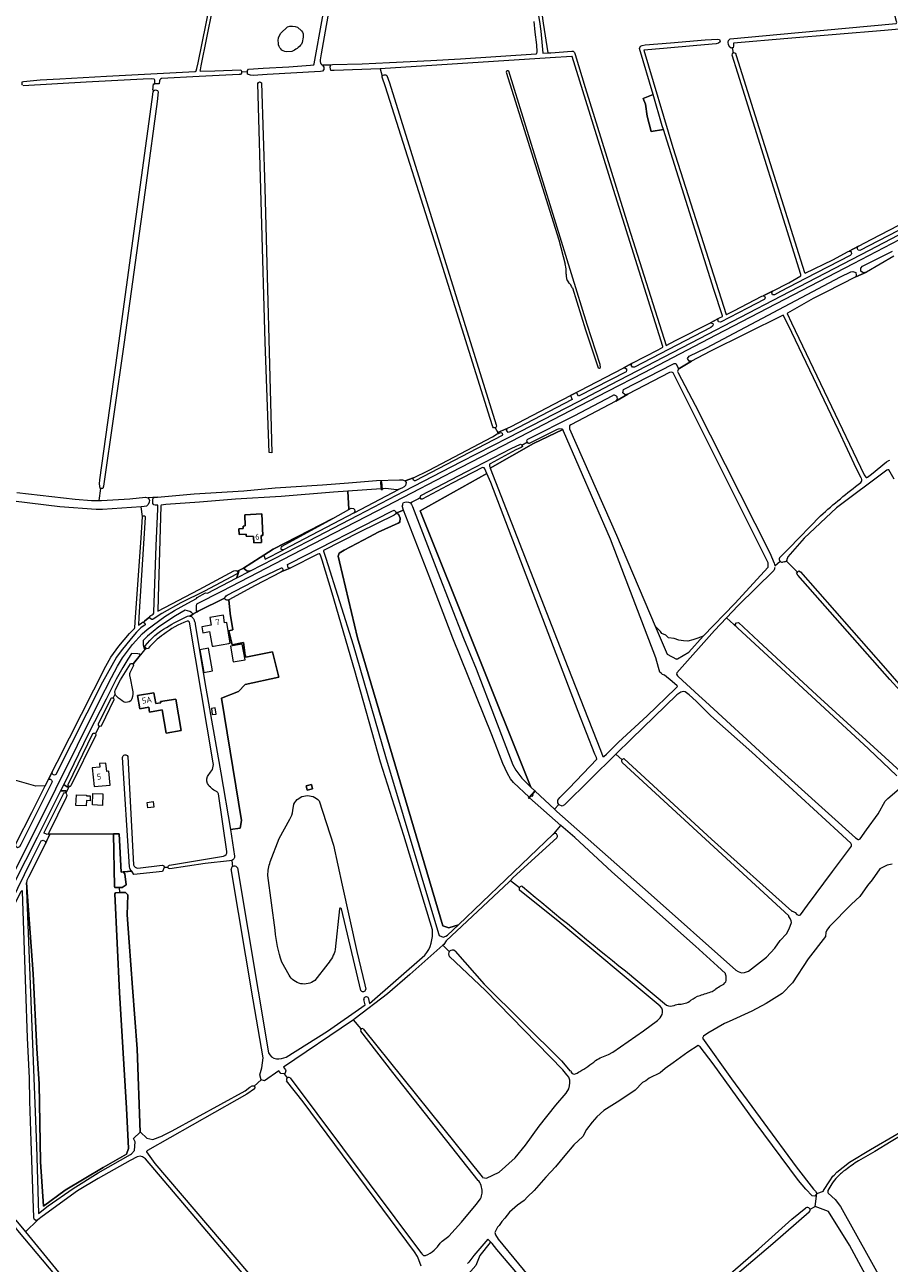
# Model space of a CAD drawing. Header units: metres. Extents: x 209813 to 223847, y 571801 to 587119.
# Tile 105 of 256: x 214136 to 214723, y 575575 to 576417. Entities that reach past the tile are written whole.
import ezdxf
from ezdxf.enums import TextEntityAlignment as Align

# ---------------------------------------------------------------- set-up
doc = ezdxf.new("R2010")
doc.units = ezdxf.units.M
for name, color, linetype, lineweight in [('B-RO-GR-GRAS-GV', 8, 'Continuous', 0), ('B-RO-GR-HOUTWAL-GV', 8, 'Continuous', 0), ('B-RO-KW-KUNSTWERK_STUW-GV', 8, 'Continuous', 0), ('B-RO-OG-BEBOUWING-GV', 8, 'Continuous', 0), ('B-RO-OG-BEBOUWING-T18', 8, 'Continuous', 0), ('B-RO-OG-TERREIN_ERF-GV', 8, 'Continuous', 0), ('B-RO-OG-WATER_GREPPEL-GV', 8, 'Continuous', 0), ('B-RO-OG-WEG-GV', 8, 'Continuous', 0), ('B-RO-VH-ONVERHARD-GV', 8, 'Continuous', 0), ('B-RO-VH-VERHARDING_BETONSTRAATSTEEN-GV', 8, 'Continuous', 0)]:
    doc.layers.add(name, color=color, linetype=linetype, lineweight=lineweight)
doc.styles.add('NLCS-ISO-M200-T18', font='txt', dxfattribs={"height": 0.36})

msp = doc.modelspace()

# ---------------------------------------------------------------- linework, layer by layer
at = {"layer": 'B-RO-GR-GRAS-GV', "flags": 128}
for points in [[(214616.72, 576401.312), (214616.133, 576401.27), (214615.21, 576401.815), (214614.114, 576403.477), (214614.055, 576405.233), (214614.127, 576406.458), (214615.288, 576407.446), (214661.849, 576411.818), (214728.247, 576417.992), (214728.449, 576418.127), (214728.536, 576418.753), (214728.5, 576419.239), (214727.16, 576423.51), (214676.66, 576584.386), (214672.481, 576597.86), (214672.4, 576599.079), (214673.482, 576600.098), (214674.675, 576599.587)], [(214352.46, 576483.512), (214337.472, 576397.246), (214336.766, 576393.276), (214336.766, 576392.096), (214337.033, 576391.09), (214337.315, 576390.506), (214337.434, 576390.321), (214337.914, 576389.897), (214343.889, 576389.878), (214345.097, 576389.971), (214365.337, 576390.468), (214383.927, 576391.341), (214411.876, 576392.903), (214432.051, 576393.971), (214483.45, 576397.314), (214484.035, 576397.635), (214484.285, 576398.757), (214484.043, 576403.517), (214482.884, 576412.048), (214482.208, 576419.373)], [(214287.308, 576385.957), (214288.022, 576386.882), (214298.063, 576387.476), (214315.519, 576388.481), (214330.1, 576389.61), (214332.094, 576389.854), (214332.337, 576389.945), (214332.681, 576390.596), (214344.036, 576453.42)], [(214134.427, 576375.934), (214134.117, 576376.321), (214134.081, 576377.344), (214134.291, 576378.185), (214135.166, 576378.526), (214146.356, 576379.629), (214159.8, 576380.256), (214191.542, 576382.061), (214251.772, 576385.335), (214252.408, 576385.885), (214252.904, 576387.321), (214253.74, 576391.279), (214264.489, 576443.891)], [(214267.093, 576446.426), (214255.667, 576389.187), (214255.051, 576386.35), (214254.962, 576385.674), (214255.477, 576385.598), (214265.061, 576385.773), (214282.688, 576386.538), (214283.226, 576385.515), (214283.215, 576385.124), (214287.308, 576385.325)], [(214309.921, 576411.417), (214314.447, 576415.699)], [(214321.34, 576415.443), (214324.114, 576413.012)], [(214730.143, 576414.024), (214720.219, 576413.16), (214654.558, 576407.84), (214617.676, 576404.687), (214617.651, 576404.393), (214617.651, 576402.796), (214617.326, 576401.355), (214616.72, 576401.312), (214617.464, 576398.038), (214617.589, 576398.191), (214618.941, 576397.692), (214619.471, 576396.234), (214663.08, 576257.294), (214665.972, 576248.713), (214666.372, 576248.153), (214685.067, 576257.366), (214695.473, 576263.05), (214696.131, 576263.255), (214702.635, 576266.525), (214711.71, 576271.266), (214765.802, 576299.349)], [(214491.736, 576397.962), (214493.39, 576398.075), (214507.722, 576399.218), (214508.639, 576399.108), (214509.615, 576398.327), (214510.111, 576396.779), (214516.727, 576374.477), (214546.328, 576279.721), (214571.843, 576198.997), (214578.176, 576202.392), (214601.94, 576214.531), (214608.097, 576217.745), (214610.168, 576218.838), (214610.216, 576219.155), (214604.356, 576237.046), (214570.033, 576345.778), (214561.761, 576344.539), (214559.036, 576354.956), (214557.733, 576363.095), (214556.278, 576366.931), (214562.97, 576369.719), (214553.827, 576400.986), (214554.422, 576402.44), (214555.607, 576403.064), (214557.629, 576403.346), (214574.867, 576404.74), (214598.372, 576406.93), (214606.899, 576407.328), (214608.085, 576407.011), (214608.489, 576405.497), (214607.486, 576404.577), (214605.764, 576404.172), (214592.62, 576402.992), (214569.965, 576401.035), (214556.599, 576399.768), (214576.311, 576333.709), (214612.529, 576220.167), (214612.858, 576220.196), (214617.761, 576222.64), (214636.931, 576232.544), (214637.668, 576232.734), (214644.131, 576235.958), (214655.119, 576241.696), (214663.284, 576246.472), (214663.466, 576246.683), (214663.42, 576247.38), (214620.464, 576384.281), (214616.764, 576396.396), (214616.853, 576397.291), (214617.464, 576398.038)], [(214317.476, 576399.028), (214313.688, 576398.733)], [(214283.215, 576385.124), (214283.19, 576384.268), (214282.604, 576383.366), (214281.671, 576383.171), (214254.581, 576381.826), (214228.888, 576380.469), (214228.087, 576380.157), (214227.659, 576379.568), (214227.454, 576378.964), (214227.354, 576377.01), (214224.3, 576377.01)], [(214337.914, 576389.897), (214338.228, 576389.62), (214339.289, 576388.382), (214339.119, 576386.73), (214338.28, 576385.61), (214337.001, 576385.384), (214300.72, 576383.335), (214291.087, 576382.707), (214289.262, 576382.786), (214287.308, 576383.454), (214287.308, 576385.957)], [(214377.523, 576387.09), (214346.158, 576386.043), (214344.045, 576386.001), (214343.659, 576386.967), (214343.508, 576388.498), (214343.889, 576389.878)], [(214130.656, 576099.198), (214170.228, 576094.548), (214181.404, 576093.724), (214186.503, 576093.691), (214187.54, 576101.858), (214187.154, 576101.877), (214186.742, 576104.948), (214187.052, 576107.69), (214197.757, 576185.631), (214222.54, 576366.327), (214223.247, 576371.558), (214223.835, 576372.44), (214223.06, 576372.532), (214223.332, 576376.931), (214224.3, 576377.01), (214224.354, 576379.37), (214224.125, 576379.982), (214223.808, 576380.109), (214221.897, 576380.344), (214216.467, 576380.123), (214177.771, 576377.976), (214134.783, 576375.488)], [(214296.785, 576377.553), (214299.167, 576306.084), (214303.957, 576126.047), (214301.955, 576126.403), (214299.429, 576201.33), (214294.437, 576377.203)], [(214455.621, 576143.137), (214455.304, 576143.04), (214454.513, 576143.084), (214453.946, 576143.765), (214452.162, 576149.443), (214419.022, 576255.639), (214381.05, 576374.89), (214378.817, 576381.44), (214378.946, 576382.121)], [(214223.835, 576372.44), (214224.876, 576372.798), (214226.128, 576372.478), (214226.688, 576371.417), (214225.904, 576364.849), (214218.559, 576309.591), (214203.424, 576201.327), (214189.517, 576103.439), (214188.939, 576101.787), (214187.54, 576101.858)], [(214726.509, 576259.682), (214707.929, 576248.966), (214700.671, 576245.658), (214680.422, 576235.379), (214671.831, 576230.951), (214654.349, 576221.09), (214654.161, 576220.852), (214656.97, 576214.488), (214706.322, 576111.206), (214707.489, 576109.609), (214707.85, 576109.353), (214708.142, 576109.28), (214708.666, 576109.504), (214711.303, 576111.456), (214721.682, 576119.916), (214723.169, 576120.922), (214723.966, 576121.167)], [(214704.627, 576108.63), (214704.331, 576109.017), (214701.125, 576115.267), (214689.064, 576141.366), (214657.147, 576207.946), (214651.647, 576219.454), (214651.34, 576219.58), (214651.017, 576219.539), (214601.622, 576194.946), (214589.15, 576188.487), (214580.045, 576183.007)], [(214597.057, 576001.489), (214618.487, 576023.525), (214641.068, 576048.236), (214641.248, 576048.865), (214641.163, 576051.213), (214577.048, 576179.612), (214576.715, 576180.361), (214575.636, 576180.847), (214574.021, 576180.591), (214545.71, 576165.897), (214537.655, 576161.294), (214507.158, 576145.143), (214506.254, 576144.453), (214506.066, 576142.42), (214538.184, 576070.164), (214564.38, 576008.182), (214568.083, 576004.666)], [(214579.918, 576180.5), (214591.623, 576158.381), (214642.223, 576058.056), (214645.232, 576051.059)], [(214226.075, 576095.9), (214251.02, 576098.16), (214284.92, 576100.26), (214306.09, 576102.25), (214338.18, 576104.27), (214355.98, 576105.74), (214375.05, 576107.23), (214390.65, 576107.68), (214392.75, 576107.6), (214394.38, 576107.11), (214400.093, 576109.183), (214410.44, 576114.127), (214453.914, 576136.986), (214456.915, 576138.874), (214457.81, 576139.255), (214457.467, 576139.864)], [(214149.895, 575899.729), (214191.059, 575981.049), (214194.478, 575987.145), (214199.876, 575994.522), (214207.118, 576003.151), (214210.476, 576006.652), (214210.823, 576007.323), (214211.281, 576014.268), (214215.007, 576068.035), (214215.913, 576082.722), (214214.947, 576089.33), (214188.827, 576087.446), (214184.414, 576087.486), (214159.87, 576089.451), (214116.89, 576094.516), (214019.005, 576105.682), (213986.329, 576109.384)], [(214721.798, 576114.293), (214687.657, 576088.594), (214665.709, 576067.959), (214654.624, 576055.38)], [(214726.877, 576108.059), (214723.127, 576114.41)], [(214186.503, 576093.691), (214188.193, 576093.68), (214207.361, 576094.906), (214218.1, 576095.848), (214219.532, 576095.418)], [(214215.913, 576082.722), (214216.43, 576083.174), (214217.335, 576083.203), (214217.756, 576082.677), (214217.793, 576082.098), (214213.464, 576014.236), (214213.183, 576008.95), (214215.435, 576010.57), (214215.772, 576010.852), (214216.651, 576010.959), (214217.225, 576011.512), (214221.002, 576014.533), (214221.035, 576015.003), (214221.539, 576015.529), (214222.436, 576015.968), (214223.131, 576016.385), (214223.56, 576017.028), (214223.756, 576017.816), (214225.241, 576062.841), (214226.301, 576087.968), (214226.422, 576090.468), (214225.48, 576090.4), (214224.56, 576090.45), (214223.75, 576090.79), (214223.09, 576091.61), (214222.97, 576092.92), (214223.01, 576094.1), (214223.16, 576095.21), (214223.69, 576095.6), (214223.98, 576095.71), (214226.075, 576095.9), (214219.532, 576095.418), (214219.714, 576095.363), (214220.671, 576093.98), (214220.583, 576092.439), (214219.861, 576090.925), (214218.623, 576089.905), (214217.013, 576089.479), (214214.947, 576089.33)], [(214478.218, 575891.412), (214478.664, 575891.906), (214467.993, 575901.863), (214466.103, 575904.468), (214463.976, 575907.982), (214460.803, 575914.915), (214453.366, 575934.41), (214426.9, 576000), (214410.8, 576042.29), (214393.362, 576087.163), (214388.097, 576085.062), (214389.948, 576084.27), (214391.102, 576081.631), (214390.828, 576078.891), (214389.784, 576078.146), (214376.093, 576072.037), (214370.195, 576068.983), (214352.922, 576059.82), (214349.657, 576057.819), (214349.026, 576055.818), (214349.849, 576052.038), (214361.991, 576000.345), (214420.12, 575804.495), (214424.224, 575803.05), (214430.622, 575805.281), (214495, 575866.734)], [(214648.92, 576054.599), (214655.106, 576061.075), (214676.794, 576083.347)], [(214412.961, 575801.769), (214393.531, 575866.011), (214377.768, 575915.874), (214360.34, 575977.914), (214344.823, 576030.672), (214338.103, 576053.193), (214337.214, 576055.856), (214336.375, 576057.366), (214336.037, 576057.4), (214335.016, 576057.259), (214316.315, 576047.553), (214310.69, 576045.31), (214310.08, 576045.01), (214292.52, 576035.89), (214274.553, 576026.124), (214275.538, 576016.926), (214277.254, 576005.652), (214274.558, 576005.162), (214277.009, 575995.604), (214284.607, 575997.074), (214285.832, 575988.251), (214286.017, 575988.277), (214286.2, 575987.134), (214304.291, 575990.73), (214308.536, 575973.639), (214285.832, 575968.644), (214281.175, 575963.742), (214269.656, 575959.331), (214283.136, 575876.002), (214282.367, 575870.98), (214275.811, 575869.945), (214278.488, 575851.819)], [(214619.356, 576008.079), (214618.764, 576009.271), (214619.563, 576010.571), (214620.945, 576010.769), (214624.461, 576007.65), (214634.683, 575997.944), (214674.215, 575961.332), (214733.656, 575907.058), (214736.369, 575905.143), (214737.159, 575904.917), (214738.34, 575905.17), (214739.85, 575906.096), (214743.476, 575909.835), (214754.71, 575920.545), (214762.033, 575928.668), (214762.32, 575929.223), (214762.299, 575929.393), (214761.337, 575930.382), (214755.602, 575937.294), (214723.942, 575972.059), (214661.436, 576042.904), (214660.437, 576044.505), (214661.076, 576045.028), (214653.561, 576052.466)], [(214645.644, 576049.149), (214649.27, 576052.379)], [(214644.931, 576046.084), (214620.839, 576022.381), (214612.803, 576013.781)], [(214661.076, 576045.028), (214662.04, 576045.817), (214663.132, 576045.123), (214720.808, 575979.413), (214730.039, 575968.976)], [(214728.681, 575906.54), (214709.457, 575924.843), (214620.389, 576007.153), (214612.803, 576013.781), (214604.797, 576005.213), (214579.104, 575976.44), (214578.958, 575975.691), (214579.517, 575974.458), (214580.112, 575973.939), (214594.024, 575960.997), (214598.617, 575957.04), (214640.897, 575918.096), (214700.437, 575864.301), (214702.365, 575863.144), (214702.582, 575863.157), (214702.798, 575863.17), (214703.653, 575863.636), (214707.956, 575869.711), (214715.834, 575880.711), (214720.634, 575889.25), (214722.538, 575891.155), (214730.153, 575897.574)], [(214564.38, 576008.182), (214572.42, 575989.16), (214578.803, 575985.862)], [(214597.057, 576001.489), (214593.483, 576000.035), (214589.911, 575998.977), (214586.471, 575997.919), (214583.693, 575998.183), (214580.518, 575998.713), (214577.211, 575999.771), (214573.507, 576000.3), (214571.522, 576002.02), (214568.876, 576003.343), (214568.083, 576004.666)], [(214579.514, 575986.065), (214587.319, 575990.658), (214597.057, 576001.489)], [(214084.337, 575769.056), (214094.89, 575790.99), (214111.38, 575823.03), (214126.53, 575853.31), (214130.102, 575860.753), (214140.679, 575881.523), (214149.895, 575899.729), (214143.5, 575899.545), (214127.527, 575904.071), (214118.364, 575907.218), (214112.808, 575915.155), (214093.493, 575962.516), (214087.937, 575968.866), (214084.521, 575985.673)], [(214543.372, 575917.95), (214602.726, 575863.327), (214657.332, 575814.357), (214657.689, 575814.488), (214659.435, 575813.615), (214660.665, 575812.169), (214661.887, 575811.715), (214662.58, 575811.715), (214663.037, 575811.909), (214667.962, 575818.614), (214684.941, 575841.502), (214697.865, 575858.573), (214697.881, 575859.279), (214697.832, 575859.854), (214697.282, 575860.739), (214688.778, 575868.667), (214630.103, 575922.584), (214602.19, 575947.235), (214592.159, 575957.272), (214587.473, 575961.569), (214584.865, 575963.55), (214583.346, 575963.772), (214581.762, 575963.463), (214579.14, 575961.52), (214548.351, 575931.708), (214537.619, 575921.275)], [(214537.619, 575921.275), (214520.142, 575904.013), (214502.768, 575886.657), (214501.187, 575885.912), (214499.104, 575886.67), (214498.909, 575886.976)], [(214537.619, 575921.275), (214541.836, 575917.425)], [(214655.109, 575811.211), (214541.959, 575915.603)], [(214318.204, 575882.955), (214318.838, 575887.173)], [(214336.033, 575889.391), (214345.71, 575859.281), (214351.598, 575832.209), (214361.683, 575786.938), (214367.116, 575764.393), (214367.661, 575761.424)], [(214495.508, 575867.101), (214500.354, 575872.746), (214478.985, 575891.623), (214478.536, 575891.125), (214478.218, 575891.412)], [(214495.871, 575883.702), (214497.536, 575882.132), (214559.545, 575827.464), (214619.197, 575774.44), (214620.815, 575773.48), (214623.056, 575772.63), (214625.103, 575772.854), (214627.704, 575773.594), (214629.839, 575775.161), (214640.076, 575783.207), (214645.631, 575789.205), (214649.278, 575794.449), (214653.578, 575799.03), (214655.389, 575802.499), (214656.929, 575806.73), (214656.75, 575807.885), (214656.078, 575809.435), (214655.149, 575810.769), (214655.109, 575811.211)], [(214302.805, 575848.04), (214308.818, 575863.946), (214315.983, 575876.948)], [(214612.104, 575772.157), (214606.741, 575776.975), (214591.876, 575790.674), (214534.821, 575841.302), (214509.669, 575864.518), (214500.354, 575872.746)], [(214497.54, 575864.353), (214467.851, 575837.258), (214465.968, 575835.311), (214472.096, 575830.599)], [(214276.572, 575848.891), (214275.135, 575848.67), (214258.551, 575846.942), (214234.587, 575843.171)], [(214276.572, 575848.891), (214277.024, 575844.643)], [(214725.399, 575846.404), (214722.097, 575845.83), (214719.705, 575844.494), (214717.123, 575843.306), (214711.835, 575835.661), (214708.712, 575831.849), (214703.567, 575824.541), (214697.802, 575819.158), (214682.808, 575804.067), (214680.962, 575801.554), (214680.366, 575799.893), (214680.07, 575797.274), (214668.314, 575782.134), (214657.719, 575765.81), (214650.642, 575758.396), (214639.85, 575751.769), (214630.116, 575746.568), (214614.726, 575739.545), (214611.439, 575738.107), (214600.091, 575731.5), (214597.124, 575729.432), (214596.563, 575728.05), (214616.26, 575700.469), (214660.185, 575640.69), (214671.87, 575625.456), (214673.263, 575624.1), (214674.174, 575622.431), (214678.709, 575624.199)], [(214233.314, 575844.314), (214230.706, 575844.042), (214229.563, 575841.525), (214210.13, 575839.501), (214208.762, 575841.756), (214202.766, 575841.131), (214203.855, 575839.946), (214204.969, 575832.254), (214202.035, 575830.643), (214200.255, 575830.645)], [(214296.64, 575699.796), (214295.755, 575703.261), (214297.097, 575707.906), (214297.883, 575714.795), (214291.281, 575754.164), (214276.118, 575843.131)], [(214280.602, 575843.815), (214301.506, 575718.24)], [(214306.154, 575801.448), (214301.199, 575838.757)], [(214144.93, 575604.5), (214143.583, 575604.01), (214142.294, 575605.001), (214142.183, 575606.229), (214140.304, 575658.164), (214139.433, 575685.378), (214139.108, 575700.946), (214137.829, 575728.385), (214136.686, 575761.455), (214134.359, 575827.902), (214134.185, 575828.482), (214133.296, 575827.552), (214106.747, 575775.75), (214095.422, 575751.776), (214091.917, 575745.502), (214087.088, 575736.055), (214046.76, 575656.251), (214042.213, 575647.186), (214040.324, 575642.452), (214042.275, 575641.886), (214080.378, 575626.03), (214125.032, 575607.572), (214129.972, 575604.434), (214136.376, 575596.479)], [(214465.968, 575835.311), (214465.044, 575834.355), (214422.348, 575794.25), (214420.666, 575791.874), (214420.069, 575791.342), (214424.46, 575786.948)], [(214567.886, 575749.772), (214498.144, 575807.874), (214472.393, 575828.476)], [(214200.5, 575827.12), (214202.811, 575827.261), (214204.463, 575827.193), (214205.981, 575825.675), (214205.475, 575811.91), (214206.892, 575793.388), (214209.118, 575762.478), (214212.256, 575720.88), (214214.358, 575664.253), (214214.521, 575664.155), (214218.908, 575660.069), (214223.035, 575659.116), (214229.582, 575661.762), (214229.84, 575661.837), (214236.226, 575665.213), (214285.84, 575692.411), (214288.97, 575694.859), (214290.536, 575695.725), (214291.505, 575695.725), (214291.749, 575695.406)], [(214349.802, 575816.073), (214346.922, 575788.429)], [(214364.359, 575760.613), (214351.122, 575815.961)], [(214420.069, 575791.342), (214397.594, 575771.303), (214382.478, 575758.347), (214360.43, 575741.526), (214359.382, 575740.687)], [(214428.387, 575787.358), (214448.157, 575764.795), (214500.831, 575712.602), (214506.636, 575705.668), (214506.921, 575705.968), (214507.292, 575705.615), (214506.967, 575705.273), (214507.874, 575704.189)], [(214315.623, 575771.005), (214310.548, 575779.774)], [(214341.875, 575778.722), (214333.004, 575767.256)], [(214369.256, 575755.74), (214370.142, 575751.743), (214407.903, 575784.595)], [(214448.967, 575760.59), (214424.63, 575783.551)], [(214544.133, 575773.798), (214572.117, 575750.518)], [(214313.58, 575715.251), (214341.581, 575732.77), (214367.201, 575750.763), (214366.285, 575754.331)], [(214505.78, 575701.619), (214504.672, 575702.857), (214504.38, 575703.294), (214501.587, 575706.635), (214448.967, 575760.59)], [(214364.567, 575734.376), (214359.382, 575740.687), (214358.725, 575740.162), (214311.786, 575708.339), (214313.046, 575706.657)], [(214532.604, 575716.954), (214535.696, 575718.711), (214556.477, 575733.206), (214565.966, 575740.199)], [(214678.802, 575624.458), (214683.089, 575631.136), (214685.228, 575634.22), (214685.923, 575635.066), (214687.781, 575636.928), (214696.551, 575643.909), (214710.696, 575652.482), (214728.559, 575662.917), (214741.479, 575671.555), (214744.931, 575673.937), (214749.205, 575677.846), (214760.626, 575688.651), (214773.91, 575701.515), (214787.189, 575714.182), (214805.405, 575728.329), (214817.822, 575737.531)], [(214444.474, 575631.038), (214444.18, 575631.196), (214444.186, 575631.416), (214386.151, 575704.877), (214364.335, 575732.945)], [(214366.032, 575734.538), (214446.832, 575633.744), (214446.949, 575633.856), (214447.169, 575633.627), (214447.031, 575633.495), (214449.751, 575632.969), (214458.449, 575637.103), (214469.164, 575646.757), (214476.316, 575655.386), (214485.488, 575668.4), (214496.94, 575682.462), (214503.89, 575690.732), (214505.684, 575693.758)], [(214673.065, 575613.737), (214674.174, 575622.431), (214672.99, 575620.656), (214671.057, 575620.871), (214666.84, 575625.466), (214661.811, 575631.359), (214632.372, 575670.924), (214603.876, 575710.574), (214595.021, 575722.2), (214593.547, 575723.219), (214586.518, 575718.604), (214576.626, 575711.28), (214571.248, 575707.503), (214567.794, 575704.653), (214560.269, 575700.879), (214557.965, 575699.158), (214555.845, 575697.945), (214550.827, 575692.817), (214540.465, 575685.724), (214529.515, 575678.92), (214524.844, 575674.626), (214521.535, 575670.968), (214517.632, 575665.983), (214515.11, 575661.269), (214509.201, 575655.622), (214502.889, 575648.336), (214496.557, 575640.684), (214490.08, 575633.595), (214482.172, 575624.609), (214477.519, 575620.264), (214475.373, 575617.759), (214470.837, 575614.541), (214465.407, 575609.854), (214462.171, 575605.779), (214460.056, 575603.552), (214458.413, 575600.831), (214457.306, 575599.625), (214455.506, 575596.097), (214455.925, 575594.399), (214457.742, 575591.49), (214485.32, 575557.964)], [(214312.248, 575703.913), (214309.964, 575704.101), (214308.513, 575705.945), (214298.984, 575699.151), (214296.64, 575699.796), (214291.749, 575695.406), (214292.206, 575694.808), (214292.132, 575693.782), (214286.957, 575690.132), (214280.095, 575686.129), (214219.271, 575651.724), (214218.716, 575651.149), (214218.738, 575650.85), (214224.324, 575642.967), (214288.006, 575568.315)], [(214312.248, 575703.913), (214314.308, 575701.084)], [(214405.272, 575573.104), (214403.132, 575579.257), (214402.966, 575579.572), (214400.824, 575582.916), (214325.079, 575684.894), (214313.919, 575699.075)], [(214316.219, 575701.061), (214405.551, 575581.77), (214405.755, 575581.943), (214405.98, 575581.678), (214405.76, 575581.491), (214405.948, 575581.24)], [(214745.699, 575670.914), (214737.157, 575665.392), (214724.694, 575657.774), (214713.713, 575651.035), (214702.62, 575644.615)], [(214311.423, 575535.905), (214243.468, 575616.174), (214217.981, 575645.998), (214216.062, 575647.475), (214214.382, 575647.793), (214212.305, 575647.551), (214207.493, 575645.035), (214185.769, 575632.78), (214171.673, 575624.287), (214147.846, 575606.927), (214144.93, 575604.5)], [(214196.522, 575518.282), (214195.8, 575519.752), (214193.89, 575522.712), (214191.077, 575526.151), (214131.303, 575597.422), (214129.128, 575600.144), (214127.053, 575602.381), (214125.707, 575603.401), (214123.375, 575604.708), (214119.475, 575606.334), (214041.061, 575638.093), (214037.2, 575639.12), (214036.42, 575639.09), (214035.68, 575638.65), (214033.18, 575635.94), (214014.9, 575616.18), (214002.76, 575602.48), (213999.221, 575598.601), (214021.881, 575582.29), (214075.235, 575537.789)], [(214684.454, 575629.085), (214681.829, 575624.588)], [(214414.119, 575583.945), (214416.477, 575586.359), (214418.255, 575588.741), (214419.571, 575590.167), (214424.205, 575593.573), (214432.83, 575603.046), (214442.665, 575614.999), (214445.602, 575618.917)], [(214682.031, 575622.843), (214686.769, 575618.512), (214690.309, 575613.611), (214710.349, 575577.942), (214725.307, 575551.003), (214741.592, 575521.307), (214757.766, 575491.929), (214770.495, 575468.241), (214786.707, 575438.824)], [(214531.336, 575499.354), (214554.6, 575519.355), (214581.612, 575541.562), (214589.241, 575545.405), (214596.411, 575551.323), (214634.542, 575584.574), (214657.317, 575605.082), (214666.801, 575612.737)], [(214669.096, 575609.841), (214644.235, 575588.305), (214588.656, 575540.998)], [(214667.427, 575412.774), (214668.022, 575413.136), (214692.718, 575425.889), (214733.337, 575445.064), (214756.716, 575456.214), (214758.038, 575456.592), (214765.157, 575459.96), (214730.877, 575523.578), (214696.371, 575587.402), (214682.167, 575610.371), (214673.065, 575613.737)], [(214669.646, 575611.889), (214673.065, 575613.737)], [(214144.93, 575604.5), (214136.376, 575596.479), (214158.834, 575569.069), (214191.898, 575530.011), (214193.722, 575527.741)], [(214524.884, 575498.048), (214492.345, 575541.371), (214480.143, 575557.04), (214456.82, 575584.511), (214453.576, 575588.598), (214452.691, 575589.507), (214452.245, 575589.284), (214445.312, 575580.432), (214442.433, 575573.499), (214435.714, 575565.82), (214433.794, 575560.701), (214413.219, 575536.888), (214414.853, 575535.631), (214416.104, 575533.994), (214415.868, 575531.152), (214415.013, 575530.753), (214417.658, 575527.418)], [(214452.691, 575589.507), (214450.756, 575591.494), (214441.13, 575580.357), (214437.712, 575575.78), (214436.832, 575574.861)]]:
    msp.add_lwpolyline(points, dxfattribs=at)
for points in [[(214491.736, 576397.962), (214488.432, 576418.133), (214479.347, 576484.303), (214474.62, 576520.549), (214471.893, 576540.986), (214469.708, 576540.243), (214467.065, 576541.871), (214467.073, 576537.941), (214467.742, 576533.238), (214468.162, 576533.491), (214469.5, 576533.491), (214469.934, 576532.537), (214470.625, 576529.569), (214477.943, 576476.508), (214479.202, 576470.364), (214480.141, 576457.301), (214483.447, 576432.276), (214485.844, 576419.392), (214486.769, 576412.661), (214488.049, 576397.679)], [(214457.467, 576139.864), (214466.487, 576143.877), (214495.415, 576159.108), (214542.695, 576183.705), (214548.665, 576187.09), (214566.338, 576196.174), (214569.625, 576197.986), (214569.582, 576198.4), (214534.982, 576308.624), (214507.862, 576395.62), (214507.692, 576395.62), (214493.105, 576394.553), (214377.523, 576387.09), (214378.946, 576382.121), (214379.047, 576382.651), (214380.278, 576383.164), (214381.268, 576383.074), (214382.09, 576382.509), (214383.804, 576377.576), (214456.395, 576145.177), (214456.637, 576144.164), (214456.159, 576143.303), (214455.621, 576143.137)], [(214501.589, 576141.827), (214481.609, 576132.423), (214452.271, 576115.715), (214505.092, 575980.383), (214527.115, 575923.821), (214528.711, 575919.606), (214529.488, 575919.656), (214531.279, 575921.106), (214539.36, 575929.288), (214559.041, 575947.311), (214578.233, 575965.909), (214579.53, 575967.237), (214579.31, 575967.679), (214575.985, 575970.687), (214570.713, 575974.988), (214569.323, 575975.474), (214568.645, 575976.024), (214567.653, 575977.017), (214566.568, 575980.205), (214564.848, 575986.731), (214534.132, 576067.346), (214502.103, 576140.884)], [(214482.573, 575896.237), (214482.998, 575896.055), (214482.892, 575895.937), (214495.871, 575883.702), (214498.909, 575886.976), (214498.196, 575888.097), (214498.289, 575889.958), (214499.58, 575891.647), (214506.031, 575898.002), (214524.741, 575917.702), (214524.446, 575918.925), (214523.458, 575921.18), (214512.063, 575950.223), (214452.602, 576105.787), (214450.014, 576112.019), (214404.578, 576086.641), (214479.867, 575898.789)], [(214327.366, 575898.711), (214327.131, 575899.644), (214330.714, 575900.546), (214331.436, 575897.677), (214327.853, 575896.775)], [(214163.484, 575624.799), (214189.122, 575640.278), (214204.997, 575649.247), (214206.483, 575653.111), (214205.183, 575680.508), (214200.33, 575759.226), (214197.101, 575826.333), (214197.532, 575826.939), (214200.5, 575827.12), (214200.255, 575830.645), (214197.189, 575830.649), (214196.866, 575831.22), (214196.348, 575867.101), (214152.939, 575866.858), (214148.963, 575858.188), (214138.449, 575837.607), (214137.41, 575835.23), (214137.163, 575833.813), (214141.693, 575771.911), (214144.139, 575721.173), (214145.76, 575696.995), (214146.671, 575644.061), (214148.641, 575613.932)]]:
    msp.add_lwpolyline(points, close=True, dxfattribs=at)
at = {"layer": 'B-RO-GR-GRAS-GV'}
for points in [[(214308.324, 576404.552, -0.2123857), (214309.921, 576411.417)], [(214314.447, 576415.699, -0.1743496), (214321.34, 576415.443)], [(214324.114, 576413.012, -0.1870776), (214325.179, 576408.732)], [(214313.688, 576398.733, -0.3699463), (214308.324, 576404.552)], [(214323.988, 576403.899, -0.1233625), (214317.476, 576399.028)], [(214325.179, 576408.732, -0.0711855), (214323.988, 576403.899)], [(214294.437, 576377.203, -0.7762549), (214296.785, 576377.553)], [(214503.816, 576247.526, 0.0833354), (214503.267, 576254.285)], [(214508.188, 576238.139, 0.0782932), (214505.431, 576242.087)], [(214579.776, 576182.155, 0.2379227), (214579.918, 576180.5)], [(214580.045, 576183.007, -0.0938674), (214579.776, 576182.155)], [(214723.127, 576114.41, 0.3724226), (214721.798, 576114.293)], [(214704.169, 576105.802, 0.2852622), (214704.581, 576108.745)], [(214676.794, 576083.347, -0.0220778), (214704.169, 576105.802)], [(214645.642, 576048.209, -0.149309), (214644.931, 576046.084)], [(214645.232, 576051.059, -0.0726302), (214645.644, 576049.149)], [(214652.162, 576052.006, 0.1750722), (214651.535, 576051.932)], [(214654.624, 576055.38, 0.1792646), (214654.104, 576053.983)], [(214578.803, 575985.862, 0.0273079), (214579.514, 575986.065)], [(214318.838, 575887.173, -0.5457736), (214336.033, 575889.391)], [(214315.983, 575876.948, 0.1273597), (214318.204, 575882.955)], [(214278.488, 575851.819, -0.3535065), (214276.572, 575848.891)], [(214301.199, 575838.757, -0.0790333), (214302.805, 575848.04)], [(214234.587, 575843.171, -0.3759435), (214233.314, 575844.314)], [(214474.208, 575831.208, 0.0035283), (214544.133, 575773.798)], [(214351.122, 575815.961, 0.775959), (214349.802, 575816.073)], [(214310.548, 575779.774, -0.0557449), (214306.154, 575801.448)], [(214407.903, 575784.595, 0.2014387), (214412.961, 575801.769)], [(214346.922, 575788.429, -0.1327469), (214341.875, 575778.722)], [(214333.004, 575767.256, -0.4560243), (214315.623, 575771.005)], [(214612.592, 575769.768, 0.0541244), (214612.104, 575772.157)], [(214612.308, 575766.425, 0.1208667), (214612.592, 575769.768)], [(214603.2, 575759.949, 0.0641481), (214605.638, 575761.609)], [(214605.638, 575761.609, -0.0461847), (214609.29, 575763.94)], [(214609.29, 575763.94, 0.1644792), (214612.308, 575766.425)], [(214584.863, 575751.895, 0.121298), (214588.7, 575753.909)], [(214588.7, 575753.909, -0.096011), (214594.883, 575757.197)], [(214594.883, 575757.197, 0.0029953), (214603.2, 575759.949)], [(214565.966, 575740.199, 0.0801619), (214569.166, 575744.166)], [(214569.166, 575744.166, 0.2871301), (214567.886, 575749.772)], [(214572.117, 575750.518, 0.1899619), (214577.228, 575750.339)], [(214577.228, 575750.339, -0.1175256), (214581.111, 575751.271)], [(214581.111, 575751.271, 0.0835067), (214584.863, 575751.895)], [(214301.506, 575718.24, 0.2818538), (214306.944, 575714.168)], [(214306.944, 575714.168, 0.1347731), (214313.58, 575715.251)], [(214513.135, 575705.446, 0.0447728), (214523.852, 575712.921)], [(214523.852, 575712.921, -0.0572786), (214532.604, 575716.954)], [(214313.046, 575706.657, -0.4079959), (214312.248, 575703.913)], [(214507.874, 575704.189, 0.1685374), (214509.66, 575703.713)], [(214509.66, 575703.713, 0.0894865), (214513.135, 575705.446)], [(214505.684, 575693.758, 0.1803899), (214505.78, 575701.619)], [(214702.62, 575644.615, 0.0455344), (214693.99, 575638.66)], [(214693.99, 575638.66, 0.0495302), (214688.194, 575633.915)], [(214446.453, 575626.902, 0.0930819), (214444.474, 575631.038)], [(214445.602, 575618.917, 0.1812252), (214446.453, 575626.902)], [(214688.194, 575633.915, 0.0438766), (214684.454, 575629.085)], [(214678.709, 575624.199, -0.025169), (214678.802, 575624.458)], [(214681.829, 575624.588, 0.3333696), (214682.031, 575622.843)], [(214405.948, 575581.24, 0.352925), (214408.328, 575580.35)], [(214408.328, 575580.35, 0.0774601), (214414.119, 575583.945)]]:
    msp.add_lwpolyline(points, format="xyb", dxfattribs=at)
for centre, radius, start, end in [((214650.717, 576053.745), 1.99, 154.573562, 292.208476), ((214652.364, 576053.748), 1.754, 263.375478, 6.692989), ((214542.98, 575916.586), 1.419, 73.977633, 223.45354), ((214496.257, 575865.529), 1.741, 317.497107, 155.662016), ((214278.47, 575842.748), 2.384, 26.594643, 171.887339), ((214473.496, 575829.71), 1.659, 64.58289, 229.183118), ((214426.612, 575785.352), 2.679, 48.495209, 223.45354), ((214365.889, 575761.51), 1.773, 210.387132, 355.233833), ((214367.997, 575754.554), 1.729, 43.293273, 189.076072), ((214365.405, 575733.504), 1.21, 58.776875, 206.264806), ((214315.249, 575699.861), 1.543, 51.046151, 211.994384), ((214667.907, 575611.258), 1.85, 309.991235, 127.014126)]:
    msp.add_arc(centre, radius, start, end, dxfattribs=at)
at = {"layer": 'B-RO-GR-HOUTWAL-GV', "flags": 128}
for points in [[(214473.765, 576131.305), (214474.003, 576131.041), (214474.259, 576130.401), (214473.236, 576129.719), (214469.78, 576128.01), (214452.31, 576118.7), (214451.688, 576118.382), (214451.78, 576117.113), (214451.929, 576116.591), (214452.271, 576115.715), (214481.609, 576132.423), (214501.589, 576141.827), (214501.492, 576142.005), (214501.244, 576142.166), (214500.883, 576142.266), (214499.15, 576142.292), (214497.804, 576142.018), (214486.86, 576136.38), (214478.75, 576132.44), (214478.28, 576132.51), (214477.576, 576133.287)], [(214479.867, 575898.789), (214404.578, 576086.641), (214450.014, 576112.019), (214448.671, 576115.252), (214448.176, 576115.973), (214447.135, 576115.992), (214426.5, 576105.49), (214406.03, 576094.62), (214405.41, 576094.66), (214404.88, 576095.17), (214404.859, 576095.465), (214398.165, 576091.973), (214398.86, 576091.01), (214399.47, 576089.57), (214416.4, 576045.5), (214434.22, 576000), (214442.641, 575979.152), (214467.649, 575914.041), (214469.633, 575910.393), (214473.682, 575904.864)], [(214430.622, 575805.281), (214424.224, 575803.05), (214420.12, 575804.495), (214361.991, 576000.345), (214349.849, 576052.038), (214349.026, 576055.818), (214349.657, 576057.819), (214352.922, 576059.82), (214370.195, 576068.983), (214376.093, 576072.037), (214389.784, 576078.146), (214390.828, 576078.891), (214391.102, 576081.631), (214389.948, 576084.27), (214388.097, 576085.062), (214388.037, 576084.578), (214387.062, 576083.733), (214363.444, 576072.115), (214339.052, 576059.678), (214338.899, 576059.321), (214340.582, 576054.379), (214359.047, 575995.585), (214381.112, 575919.67), (214417.124, 575799.361), (214417.658, 575797.935), (214420.22, 575796.864), (214422.206, 575797.468), (214423.269, 575798.16)], [(214200.255, 575830.645), (214202.035, 575830.643), (214204.969, 575832.254), (214203.855, 575839.946), (214202.766, 575841.131), (214201.451, 575840.994), (214200.044, 575867.121), (214196.348, 575867.101), (214196.866, 575831.22), (214197.189, 575830.649)], [(214200.5, 575827.12), (214197.532, 575826.939), (214197.101, 575826.333), (214200.33, 575759.226), (214205.183, 575680.508), (214206.483, 575653.111), (214204.997, 575649.247), (214189.122, 575640.278), (214163.484, 575624.799), (214148.641, 575613.932), (214146.671, 575644.061), (214145.76, 575696.995), (214144.139, 575721.173), (214141.693, 575771.911), (214137.163, 575833.813), (214137.236, 575828.512), (214143.812, 575654.595), (214145.239, 575608.834), (214151.897, 575614.136), (214168.759, 575625.938), (214185.903, 575636.601), (214207.738, 575649.113), (214208.45, 575649.541), (214210.428, 575651.697), (214210.909, 575657.547), (214209.835, 575660.004), (214214.358, 575664.253), (214212.256, 575720.88), (214209.118, 575762.478), (214206.892, 575793.388), (214205.475, 575811.91), (214205.981, 575825.675), (214204.463, 575827.193), (214202.811, 575827.261)]]:
    msp.add_lwpolyline(points, close=True, dxfattribs=at)
at = {"layer": 'B-RO-KW-KUNSTWERK_STUW-GV', "flags": 128}
for points in [[(214377.801, 576105.557), (214378.161, 576101.077), (214379.109, 576101.153), (214378.686, 576106.406), (214377.739, 576106.33)], [(214482.892, 575895.937), (214482.998, 575896.055), (214482.674, 575896.348), (214478.218, 575891.412), (214478.536, 575891.125), (214480.232, 575893.005), (214480.857, 575892.441), (214481.57, 575893.231), (214480.953, 575893.789)]]:
    msp.add_lwpolyline(points, close=True, dxfattribs=at)
at = {"layer": 'B-RO-OG-BEBOUWING-GV', "flags": 128}
for points in [[(214297.743, 576069.812), (214297.051, 576084.506), (214285.455, 576083.96), (214285.813, 576076.361), (214284.285, 576076.288), (214284.368, 576074.527), (214281.385, 576074.386), (214281.571, 576070.443), (214286.358, 576070.669), (214286.42, 576069.351), (214291.474, 576069.262), (214291.68, 576064.892), (214296.786, 576065.132), (214296.567, 576069.756)], [(214275.558, 575996.703), (214273.248, 576010.793), (214271.773, 576010.552), (214270.936, 576015.66), (214261.675, 576014.142), (214262.535, 576008.892), (214256.371, 576007.883), (214257.043, 576003.778), (214261.554, 576004.517), (214263.2, 575994.516), (214263.96, 575994.65), (214264.113, 575994.565), (214274.746, 575996.437), (214274.864, 575996.581)], [(214263.523, 575977.798), (214260.761, 575993.283), (214254.845, 575992.228), (214257.607, 575976.743)], [(214277.593, 575983.889), (214285.633, 575985.261), (214283.787, 575996.081), (214275.747, 575994.709)], [(214225.001, 575955.549), (214223.767, 575962.876), (214212.64, 575961.001), (214214.137, 575952.114), (214220.256, 575953.145), (214220.818, 575949.817), (214229.374, 575951.259), (214232.021, 575935.541), (214242.173, 575937.25), (214238.569, 575958.653), (214228.287, 575956.922), (214228.421, 575956.125)], [(214265.289, 575952.641), (214262.748, 575952.239), (214263.405, 575948.085), (214265.946, 575948.487)], [(214193.908, 575900.15), (214192.996, 575909.655), (214191.635, 575909.525), (214191.095, 575915.155), (214186.845, 575914.747), (214187.063, 575912.469), (214181.842, 575911.968), (214183.075, 575899.11)], [(214330.964, 575899.554), (214330.714, 575900.546), (214327.131, 575899.644), (214327.853, 575896.775), (214331.436, 575897.677)]]:
    msp.add_lwpolyline(points, close=True, dxfattribs=at)
at = {"layer": 'B-RO-OG-TERREIN_ERF-GV', "flags": 128}
for points in [[(214355.453, 576099.967), (214345.66, 576099.25), (214310.19, 576096.37), (214279.26, 576094.51), (214254.75, 576092.51), (214231.833, 576090.858), (214228.755, 576090.522), (214228.572, 576090.437), (214228.51, 576090.133), (214226.506, 576027.665), (214226.381, 576018.494), (214254.529, 576033.206), (214278.123, 576045.844), (214279.494, 576046.17), (214280.234, 576045.578), (214284.601, 576047.644), (214304.74, 576060.483), (214345.243, 576081.389), (214356.139, 576087.482)], [(214296.786, 576065.132), (214291.68, 576064.892), (214291.474, 576069.262), (214286.42, 576069.351), (214286.358, 576070.669), (214281.571, 576070.443), (214281.385, 576074.386), (214284.368, 576074.527), (214284.285, 576076.288), (214285.813, 576076.361), (214285.455, 576083.96), (214297.051, 576084.506), (214297.743, 576069.812), (214296.567, 576069.756)], [(214229.374, 575951.259), (214220.818, 575949.817), (214220.256, 575953.145), (214214.137, 575952.114), (214212.64, 575961.001), (214223.767, 575962.876), (214225.001, 575955.549), (214228.421, 575956.125), (214228.287, 575956.922), (214238.569, 575958.653), (214242.173, 575937.25), (214232.021, 575935.541)], [(214170.748, 575886.289), (214171.048, 575893.626), (214178.009, 575893.341), (214177.99, 575892.86), (214180.452, 575892.76), (214180.322, 575889.579), (214177.839, 575889.68), (214177.689, 575886.005)], [(214181.956, 575886.641), (214182.301, 575894.45), (214189.073, 575894.151), (214188.728, 575886.342)], [(214219.186, 575888.416), (214223.264, 575888.922), (214223.72, 575885.247), (214219.642, 575884.741)]]:
    msp.add_lwpolyline(points, close=True, dxfattribs=at)
for points in [[(214251.845, 576009.628), (214258.389, 575969.999), (214269.236, 575908.602), (214275.811, 575869.945), (214282.367, 575870.98), (214283.136, 575876.002), (214269.656, 575959.331), (214281.175, 575963.742), (214285.832, 575968.644), (214308.536, 575973.639), (214304.291, 575990.73), (214286.2, 575987.134), (214286.017, 575988.277), (214285.832, 575988.251), (214284.607, 575997.074), (214277.009, 575995.604), (214274.558, 576005.162), (214277.254, 576005.652), (214275.538, 576016.926), (214274.553, 576026.124), (214274.03, 576025.84), (214273.29, 576025.86), (214272.49, 576026.08), (214271.81, 576026.5), (214271.65, 576027.29), (214253.75, 576018.34), (214248.21, 576015.089)], [(214264.074, 575915.306), (214247.88, 576010.838)], [(214218.274, 575993.251), (214209.85, 575982.82), (214209.603, 575982.432)], [(214209.706, 575981.126), (214207.353, 575976.404)], [(214207.306, 575973.959), (214209.375, 575963.488)], [(214196.387, 575958.047), (214187.886, 575940.294)], [(214186.536, 575940.241), (214183.964, 575935.112)], [(214184.142, 575934.169), (214167.334, 575899.569)], [(214207.176, 575844.595), (214202.422, 575918.917)], [(214205.936, 575919.595), (214209.911, 575845.858)], [(214166.081, 575899.156), (214163.85, 575894.95)], [(214163.85, 575894.95), (214164.39, 575894.11), (214164.46, 575893.13), (214164.36, 575892.34), (214164.1, 575891.72), (214152.21, 575867.65), (214151.751, 575866.851), (214200.044, 575867.121), (214201.451, 575840.994), (214208.762, 575841.756)], [(214273.254, 575854.96), (214267.599, 575894.34)], [(214212.862, 575843.726), (214229.307, 575845.637)], [(214234.314, 575845.733), (214271.049, 575851.892)], [(214230.706, 575844.042), (214233.314, 575844.314)]]:
    msp.add_lwpolyline(points, dxfattribs=at)
at = {"layer": 'B-RO-OG-TERREIN_ERF-GV'}
for points in [[(214248.21, 576015.089, -0.080386), (214249.333, 576014.702)], [(214249.333, 576014.702, -0.0722889), (214250.768, 576012.909)], [(214246.218, 576011.655, 0.0744559), (214230.306, 576002.644)], [(214247.88, 576010.838, 0.3752831), (214246.218, 576011.655)], [(214250.768, 576012.909, -0.0637443), (214251.845, 576009.628)], [(214230.306, 576002.644, 0.0683409), (214219.729, 575992.932)], [(214219.729, 575992.932, -0.2644025), (214218.274, 575993.251)], [(214209.603, 575982.432, -0.2822399), (214209.706, 575981.126)], [(214207.353, 575976.404, 0.1247692), (214207.306, 575973.959)], [(214209.375, 575963.488, -0.1886559), (214207.931, 575957.52)], [(214196.048, 575959.333, -0.3538214), (214196.387, 575958.047)], [(214198.554, 575960.34, -0.1313913), (214197.425, 575962.097)], [(214203.558, 575956.583, -0.0618146), (214198.554, 575960.34)], [(214207.931, 575957.52, -0.2749677), (214203.558, 575956.583)], [(214187.886, 575940.294, -0.2984097), (214186.536, 575940.241)], [(214183.964, 575935.112, -0.2360194), (214184.142, 575934.169)], [(214202.422, 575918.917, -0.9022316), (214205.936, 575919.595)], [(214263.42, 575910.735, 0.120456), (214264.074, 575915.306)], [(214260.146, 575901.204, -0.2737833), (214260.953, 575907.474)], [(214260.953, 575907.474, 0.0469029), (214263.42, 575910.735)], [(214167.334, 575899.569, -0.3346308), (214166.081, 575899.156)], [(214266.28, 575895.79, -0.1475245), (214260.146, 575901.204)], [(214267.599, 575894.34, 0.1290668), (214266.28, 575895.79)], [(214271.049, 575851.892, 0.3883919), (214273.254, 575854.96)], [(214209.911, 575845.858, 0.2810329), (214212.862, 575843.726)], [(214229.307, 575845.637, -0.4908906), (214230.706, 575844.042)], [(214233.314, 575844.314, -0.3839101), (214234.314, 575845.733)], [(214208.762, 575841.756, -0.2231408), (214207.176, 575844.595)]]:
    msp.add_lwpolyline(points, format="xyb", dxfattribs=at)
at = {"layer": 'B-RO-OG-WATER_GREPPEL-GV'}
for points in [[(214464.948, 576385.485, 0.6969822), (214463.013, 576384.861)], [(214503.816, 576247.526, 0.1814637), (214505.431, 576242.087)]]:
    msp.add_lwpolyline(points, format="xyb", dxfattribs=at)
at = {"layer": 'B-RO-OG-WATER_GREPPEL-GV', "flags": 128}
for points in [[(214463.016, 576384.892), (214498.857, 576270.835), (214503.267, 576254.285)], [(214508.188, 576238.139), (214517.132, 576209.782), (214525.639, 576183.94), (214526.548, 576183.584), (214527.142, 576183.98), (214527.023, 576186.018), (214518.225, 576213.233), (214464.948, 576385.485)]]:
    msp.add_lwpolyline(points, dxfattribs=at)
at = {"layer": 'B-RO-OG-WEG-GV', "flags": 128}
for points in [[(214298.461, 576056.48), (214284.601, 576047.644), (214286.806, 576045.946), (214287.7, 576045.523), (214288.57, 576045.548), (214289.411, 576045.758), (214329.08, 576066.27), (214362.5, 576083.72), (214393.88, 576099.93), (214432.84, 576120.09), (214464.75, 576136.4), (214511.78, 576160.68), (214525.19, 576167.7), (214534.29, 576172.51), (214594.42, 576203.77), (214650.23, 576232.75), (214710.1, 576263.78), (214763.81, 576291.89)], [(214767.281, 576296.726), (214703.485, 576263.706), (214702.447, 576263.775), (214701.92, 576264.771), (214701.893, 576265.783), (214702.635, 576266.525), (214696.131, 576263.255), (214697.068, 576263.225), (214697.656, 576262.506), (214697.916, 576261.61), (214697.602, 576260.981), (214696.985, 576260.286), (214666.48, 576244.59), (214649.613, 576235.842), (214645.416, 576233.587), (214644.176, 576233.587), (214643.621, 576234.835), (214644.131, 576235.958), (214637.668, 576232.734), (214638.781, 576232.538), (214639.051, 576231.55), (214638.819, 576230.826), (214638.35, 576230.31), (214627.029, 576224.337), (214608.753, 576214.856), (214607.436, 576215.11), (214606.939, 576216.435), (214607.489, 576217.386), (214601.94, 576214.531), (214603.593, 576214.026), (214603.885, 576213.112), (214603.435, 576212.261), (214602.172, 576211.196), (214550.322, 576184.252), (214548.998, 576184.408), (214548.078, 576185.748), (214548.665, 576187.09), (214542.695, 576183.705), (214543.738, 576183.922), (214544.832, 576183.14), (214544.938, 576182.135), (214544.625, 576181.248), (214512.365, 576164.548), (214510.948, 576167.189), (214506.741, 576165), (214508.066, 576162.323), (214465.77, 576140.428), (214464.363, 576139.911), (214463.391, 576141.531), (214463.737, 576142.57), (214457.467, 576139.864), (214457.81, 576139.255), (214458.311, 576139.468), (214459.526, 576139.879), (214460.345, 576139.455), (214460.694, 576138.517), (214460.31, 576137.779), (214443.419, 576129.089), (214401.372, 576107.05), (214400.802, 576106.983), (214400.086, 576107.407), (214399.693, 576108.277), (214400.093, 576109.183), (214394.38, 576107.11), (214395.04, 576105.85), (214394.62, 576103.86), (214393.83, 576103.01), (214392.2, 576102.04), (214390.42, 576101.27)], [(214756.2, 576284.47), (214698.85, 576254.46), (214605.54, 576206.07), (214556.72, 576180.4), (214531.97, 576167.7), (214494.3, 576148.24), (214460.8, 576130.84), (214431.82, 576115.88), (214398.84, 576098.6), (214375.13, 576086.48), (214317.16, 576056.44), (214294.13, 576044.46), (214270.15, 576032.13), (214252.76, 576023.125), (214252.54, 576021.98), (214252.32, 576019.42), (214252.622, 576017.678), (214253.75, 576018.34), (214271.65, 576027.29), (214272.3, 576028.23), (214272.83, 576028.77), (214273.57, 576029.23), (214296.54, 576041.27), (214310.39, 576047.9), (214310.78, 576047.85), (214311.24, 576046.91), (214311.28, 576046.29), (214311.06, 576045.76), (214310.69, 576045.31), (214316.315, 576047.553), (214314.933, 576047.979), (214314.581, 576050.092), (214316.267, 576051.092), (214385.345, 576086.455), (214386.973, 576087.081), (214388.22, 576086.042), (214388.097, 576085.062), (214393.362, 576087.163), (214392.369, 576089.945), (214392.57, 576090.22), (214392.8, 576090.43), (214392.98, 576091.35), (214393, 576091.75), (214393.43, 576092.23), (214394.32, 576092.59), (214395.57, 576092.69), (214396.82, 576092.63), (214398.03, 576092.16), (214398.165, 576091.973), (214404.85, 576095.59), (214404.77, 576095.98), (214404.82, 576096.43), (214405.16, 576097.01), (214405.53, 576097.29), (214435.88, 576113.19), (214466.6, 576128.96), (214472.76, 576132.06), (214473.41, 576131.7), (214473.765, 576131.305), (214477.576, 576133.287), (214477.39, 576133.49), (214477.22, 576134.11), (214477.4, 576134.8), (214477.86, 576135.29), (214509.39, 576151.27), (214535.5, 576165.03), (214535.663, 576165.068)], [(214580.045, 576183.007), (214589.15, 576188.487), (214587.375, 576188.398), (214586.267, 576190.246), (214587.374, 576191.811), (214599.253, 576197.398), (214690.434, 576245.671), (214697.371, 576249.23), (214698.69, 576249.428), (214700.692, 576248.57), (214700.932, 576246.966), (214700.671, 576245.658), (214707.929, 576248.966), (214705.753, 576248.344), (214704.206, 576249.633), (214704.052, 576251.707), (214705.186, 576252.912), (214725.646, 576263.202)], [(214538.668, 576162.993), (214537.655, 576161.294), (214545.71, 576165.897), (214544.086, 576165.549), (214542.344, 576166.856), (214542.759, 576169.213), (214576.39, 576186.268), (214577.321, 576186.695), (214578.529, 576186.695), (214579.835, 576184.31)], [(214359.727, 576085.285), (214311.898, 576060.018)], [(214115.97, 575815.89), (214156.95, 575897.62), (214186.57, 575957.08), (214194.82, 575973.22), (214199.07, 575981.14), (214202.34, 575986.62), (214209.16, 575995.82), (214215.77, 576002.93), (214219.09, 576006.07), (214231.06, 576014.84), (214237.76, 576018.9), (214246.75, 576023.91), (214252.671, 576026.941), (214253.11, 576027.811), (214258.666, 576030.805), (214260.053, 576030.72), (214279.689, 576040.773), (214280.121, 576041.421), (214281.289, 576044.777), (214281.413, 576045.597), (214281.442, 576046.149), (214280.234, 576045.578), (214281.007, 576044.959), (214279.904, 576043.463), (214258.023, 576032.131), (214242.085, 576024.038), (214229.166, 576016.84), (214223.193, 576012.955), (214222.823, 576012.857), (214222.266, 576012.837), (214221.754, 576012.901), (214220.932, 576013.554), (214221.002, 576014.533), (214217.225, 576011.512), (214216.684, 576010.963), (214217.615, 576010.229), (214217.763, 576009.192), (214214.76, 576007.029), (214211.789, 576004.141), (214208.211, 575999.915), (214201.556, 575991.55), (214198.318, 575987.106), (214188.705, 575970.25), (214157.005, 575907.328)], [(214250.474, 576016.418), (214250.2, 576016.71), (214249.31, 576017.49), (214248.1, 576018.15), (214246.52, 576018.76), (214245.024, 576019.081), (214238.43, 576015.3), (214227.13, 576007.81), (214219.43, 576001.42), (214216.469, 575998.479), (214216.4, 575995.63), (214216.62, 575994.32), (214216.89, 575993.51), (214217.478, 575992.292), (214218.274, 575993.251)], [(214248.21, 576015.089), (214250.474, 576016.418)], [(214209.603, 575982.432), (214209.85, 575982.82), (214214.539, 575988.752), (214213.84, 575989.12), (214212.89, 575989.43), (214208.52, 575989.616), (214206, 575985.83), (214202.56, 575980.11), (214198.08, 575972.17), (214191.2, 575958.7), (214179.35, 575935.27), (214162.394, 575900.636), (214162.77, 575900.27), (214164.7, 575898.93), (214165.797, 575898.569), (214166.081, 575899.156)], [(214197.344, 575964.261), (214197.585, 575965.087), (214200.992, 575971.802), (214207.715, 575982.594)], [(214186.008, 575941.711), (214194.465, 575958.926)], [(214196.048, 575959.333), (214197.425, 575962.097)], [(214165.394, 575900.541), (214182.286, 575935.156)], [(214154.674, 575909.169), (214151.991, 575903.871)], [(214117.013, 575801.343), (214140.472, 575849.203), (214147.041, 575862.377), (214148.514, 575862.811), (214150.01, 575861.813), (214150.01, 575860.33), (214152.939, 575866.858), (214151.71, 575866.78), (214151.26, 575866.68), (214150.69, 575866.7), (214149.19, 575867.52), (214149.18, 575867.84), (214149.32, 575868.45), (214149.49, 575868.95), (214162.26, 575894.34), (214162.61, 575894.87), (214163.14, 575895.15), (214163.85, 575894.95), (214164.464, 575896.091), (214163.75, 575896.2), (214160.242, 575896.28), (214144.46, 575864.54), (214120.56, 575817.63)], [(214154.326, 575902.011), (214133.336, 575859.75), (214132.335, 575858.098), (214131.003, 575857.431), (214129.899, 575858.315), (214129.899, 575859.53), (214130.102, 575860.753)]]:
    msp.add_lwpolyline(points, dxfattribs=at)
at = {"layer": 'B-RO-OG-WEG-GV'}
for points in [[(214579.835, 576184.31, -0.1401209), (214580.045, 576183.007)], [(214232.326, 576007.428, -0.0269839), (214246.597, 576015.019)], [(214246.597, 576015.019, -0.1090429), (214248.21, 576015.089)], [(214217.857, 575994.864, -0.1018991), (214232.326, 576007.428)], [(214218.274, 575993.251, -0.3017865), (214217.857, 575994.864)], [(214207.715, 575982.594, -0.4566601), (214209.603, 575982.432)], [(214197.425, 575962.097, -0.136408), (214197.344, 575964.261)], [(214194.465, 575958.926, -0.4735228), (214196.048, 575959.333)], [(214186.536, 575940.241, -0.356515), (214186.008, 575941.711)], [(214182.286, 575935.156, -0.4803796), (214183.964, 575935.112)], [(214151.991, 575903.871, -0.7790719), (214154.326, 575902.011)], [(214157.005, 575907.328, -0.7833779), (214154.674, 575909.169)], [(214166.081, 575899.156, -0.4127928), (214165.394, 575900.541)]]:
    msp.add_lwpolyline(points, format="xyb", dxfattribs=at)
at = {"layer": 'B-RO-OG-WEG-GV', "flags": 128}
for points in [[(214390.42, 576101.27), (214388.99, 576100.97), (214386.71, 576101.06), (214381.31, 576101.72), (214379.066, 576101.684), (214379.109, 576101.153), (214378.161, 576101.077), (214378.117, 576101.626), (214355.453, 576099.967), (214356.139, 576087.482), (214357.848, 576088.438), (214359.372, 576088.326), (214360.136, 576087.592), (214360.257, 576086.319), (214359.727, 576085.285)], [(214345.243, 576081.389), (214304.74, 576060.483), (214298.461, 576056.48), (214299.416, 576053.724), (214311.898, 576060.018), (214311.08, 576060.04), (214310.313, 576060.424), (214310.167, 576061.394), (214310.374, 576062.034), (214310.841, 576062.631)]]:
    msp.add_lwpolyline(points, close=True, dxfattribs=at)
at = {"layer": 'B-RO-OG-WEG-GV'}
msp.add_arc((214536.535, 576163.115), 2.137, 356.7333, 115.55497, dxfattribs=at)
at = {"layer": 'B-RO-VH-ONVERHARD-GV', "flags": 128}
msp.add_lwpolyline([(214570.033, 576345.778), (214569.181, 576348.477), (214562.97, 576369.719), (214556.278, 576366.931), (214557.733, 576363.095), (214559.036, 576354.956), (214561.761, 576344.539)], close=True, dxfattribs=at)
at = {"layer": 'B-RO-VH-VERHARDING_BETONSTRAATSTEEN-GV', "flags": 128}
for points in [[(214279.689, 576040.773), (214289.411, 576045.758), (214288.57, 576045.548), (214287.7, 576045.523), (214286.806, 576045.946), (214284.601, 576047.644), (214281.442, 576046.149), (214281.413, 576045.597), (214281.289, 576044.777), (214280.121, 576041.421)], [(214160.242, 575896.28), (214163.75, 575896.2), (214164.464, 575896.091), (214165.797, 575898.569), (214164.7, 575898.93), (214162.77, 575900.27), (214162.394, 575900.636)]]:
    msp.add_lwpolyline(points, close=True, dxfattribs=at)

# ---------------------------------------------------------------- texts
at = {"layer": 'B-RO-OG-BEBOUWING-T18', "style": 'NLCS-ISO-M200-T18'}
for s, rotation, p in [('6', 2.7, (214294.045, 576069.008)), ('7', 9.3, (214266.953, 576010.954)), ('5A', 9.6, (214218.868, 575957.994)), ('5', 5.5, (214186.44, 575905.921))]:
    msp.add_text(s, height=4, rotation=rotation, dxfattribs=at).set_placement(p, align=Align.MIDDLE)

doc.saveas('drawing.dxf')
